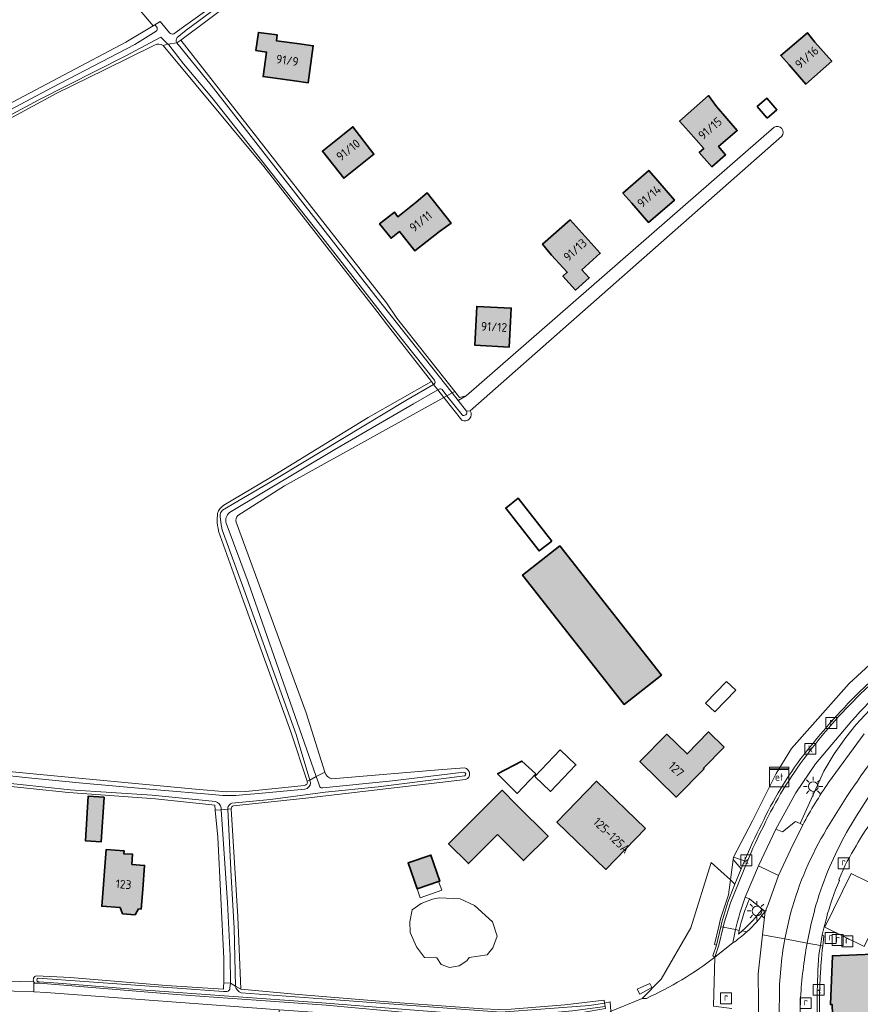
# Model space of a CAD drawing. Header units: metres. Extents: x 200031 to 204075, y 460125 to 464703.
# Tile 72 of 178: x 200578 to 200751, y 464193 to 464396. Entities that reach past the tile are written whole.
import ezdxf
from ezdxf.enums import TextEntityAlignment as Align

# ---------------------------------------------------------------- set-up
doc = ezdxf.new("R2010")
doc.units = ezdxf.units.M
doc.header["$LTSCALE"] = 2
doc.layers.get('0').update_dxf_attribs({"color": 253, "lineweight": 25})
for name, color, linetype, lineweight in [('B-WE-GR-GRAS-GV', 253, 'Continuous', 13), ('B-WE-GR-HAAG-G', 253, 'GR-HAAG1', 13), ('B-WE-KL-ET_KAST-S', 253, 'Continuous', 25), ('B-WE-KL-ET_LS_OV_LICHTMAST-S', 253, 'Continuous', 25), ('B-WE-OG-BEBOUWING-GV', 253, 'Continuous', 35), ('B-WE-OG-BEBOUWING-T18', 253, 'Continuous', 18), ('B-WE-OG-BEBOUWING_LUIFEL-GV', 253, 'Continuous', 18), ('B-WE-OG-BEBOUWING_SCHUUR-GV', 253, 'Continuous', 35), ('B-WE-OG-TERREIN_CULTUURSCHEIDING-GV', 253, 'Continuous', 18), ('B-WE-OG-TERREIN_ERF-GV', 253, 'Continuous', 18), ('B-WE-OG-WATER-GV', 253, 'Continuous', 18), ('B-WE-OG-WATER_GREPPEL-GV', 253, 'Continuous', 18), ('B-WE-OG-WATER_MEER-GV', 253, 'Continuous', 18), ('B-WE-OG-WATER_SLOOT-GV', 253, 'Continuous', 18), ('B-WE-OG-WEG-GV', 253, 'Continuous', 18), ('B-WE-RI-GWA_KOLK-S', 253, 'Continuous', 25), ('B-WE-RI-GWA_RIOOLPUT-S', 253, 'Continuous', 25), ('B-WE-VH-VERHARDING_ASFALT-GV', 253, 'Continuous', 18), ('B-WE-VH-VERHARDING_BETON-A', 254, 'Continuous', 25), ('B-WE-VH-VERHARDING_BETONSTRAATSTEEN-GV', 253, 'Continuous', 18), ('B-WE-VH-VERHARDING_GRASBETONSTEEN-GV', 253, 'Continuous', 18), ('B-WE-VH-VERHARDING_HALFVERHARDING-GV', 253, 'Continuous', 18)]:
    doc.layers.add(name, color=color, linetype=linetype, lineweight=lineweight)
doc.styles.add('NLCS-ISO', font='NLCS-ISO.ttf')
doc.styles.add('NLCS-ISO-M1000-T18', font='NLCS-ISO.ttf', dxfattribs={"height": 1.8})
doc.linetypes.add('GR-HAAG1', pattern='A,6,[176,NLCS.SHX,S=0.125,R=0,X=0,Y=0],-2', length=8)

# ---------------------------------------------------------------- blocks, each defined once
blk = doc.blocks.new('SKL-ET_KAST_ELEKTRA-SO')
at = {"color": 0, "linetype": 'ByBlock', "lineweight": 18}
for points in [[(-2, 2), (2, 2), (2, 1.68), (-2, 1.68)], [(-2, 1.52), (2, 1.52), (2, -2), (-2, -2)]]:
    blk.add_lwpolyline(points, close=True, dxfattribs=at)
at = {"color": 0, "linetype": 'ByBlock', "lineweight": 18, "style": 'NLCS-ISO'}
blk.add_text('et', height=1.5, dxfattribs=at).set_placement((0, 0), align=Align.MIDDLE_CENTER)
blk = doc.blocks.new('SKL-ET_OV_LICHTMAST-SO')
at = {"color": 0, "linetype": 'ByBlock', "lineweight": 18}
for points in [[(-1.25, 0), (-2, 0)], [(-1.41, 1.41), (-0.88, 0.88)], [(0, 2), (0, 1.25)], [(0.88, 0.88), (1.41, 1.41)], [(2, 0), (1.25, 0)], [(-1.41, -1.41), (-0.88, -0.88)], [(0, -1.25), (0, -2)], [(0.88, -0.88), (1.41, -1.41)]]:
    blk.add_lwpolyline(points, dxfattribs=at)
blk.add_circle((0, 0), 1, dxfattribs=at)
blk = doc.blocks.new('SRI-KOLK-SO')
at = {"color": 0, "linetype": 'ByBlock', "lineweight": 18}
blk.add_lwpolyline([(-1.125, -1.125), (1.125, -1.125), (1.125, 1.125), (-1.125, 1.125)], close=True, dxfattribs=at)
at = {"color": 0, "linetype": 'ByBlock', "lineweight": 18, "style": 'NLCS-ISO'}
blk.add_text('k', height=1.5, dxfattribs=at).set_placement((0, 0), align=Align.MIDDLE_CENTER)
blk = doc.blocks.new('SRI-PUT_INSPECTIEPUT_RIOOLPUT-SO')
at = {"color": 0, "linetype": 'ByBlock', "lineweight": 18}
blk.add_lwpolyline([(-1.12, -1.12), (1.12, -1.12), (1.12, 1.12), (-1.12, 1.12)], close=True, dxfattribs=at)
at = {"color": 0, "linetype": 'ByBlock', "lineweight": 18, "style": 'NLCS-ISO'}
blk.add_text('r', height=1.5, dxfattribs=at).set_placement((0, 0.28), align=Align.MIDDLE_CENTER)

msp = doc.modelspace()

# ---------------------------------------------------------------- hatches: boundary and pattern name
at = {"layer": 'B-WE-VH-VERHARDING_BETON-A'}
h = msp.add_hatch(color=256, dxfattribs=at)
h.dxf.hatch_style = 1
h.paths.add_polyline_path([(200634.138, 464382.982), (200637.013, 464382.591), (200638.016, 464390.216), (200635.183, 464390.606), (200630.428, 464391.258), (200630.591, 464392.447), (200626.737, 464392.976), (200626.222, 464389.221), (200628.402, 464388.922), (200627.709, 464383.871)])
h = msp.add_hatch(color=256, dxfattribs=at)
h.dxf.hatch_style = 1
h.paths.add_polyline_path([(200736.004, 464386.316), (200739.459, 464382.347), (200744.789, 464387.036), (200741.316, 464390.986), (200739.763, 464392.919), (200734.296, 464388.218)])
h = msp.add_hatch(color=256, dxfattribs=at)
h.dxf.hatch_style = 1
h.paths.add_polyline_path([(200721.067, 464377.704), (200719.379, 464379.953), (200713.465, 464374.703), (200715.254, 464372.65), (200718.41, 464369.039), (200717.511, 464368.259), (200720.064, 464365.312), (200722.921, 464367.787), (200721.481, 464369.45), (200725.313, 464372.77)])
h = msp.add_hatch(color=256, dxfattribs=at)
h.dxf.hatch_style = 1
h.paths.add_polyline_path([(200648.444, 464366.222), (200650.519, 464367.877), (200646.177, 464373.539), (200644.068, 464371.791), (200639.924, 464368.534), (200644.31, 464362.953)])
h = msp.add_hatch(color=256, dxfattribs=at)
h.dxf.hatch_style = 1
h.paths.add_polyline_path([(200703.596, 464357.816), (200707.04, 464353.827), (200712.392, 464358.447), (200708.949, 464362.436), (200707.099, 464364.541), (200701.769, 464359.84)])
h = msp.add_hatch(color=256, dxfattribs=at)
h.dxf.hatch_style = 1
h.paths.add_polyline_path([(200659.214, 464358.012), (200655.471, 464355.022), (200654.722, 464355.96), (200651.683, 464353.532), (200654.048, 464350.571), (200655.767, 464351.944), (200658.95, 464347.959), (200664.013, 464352.003), (200666.402, 464353.711), (200661.464, 464359.902)])
h = msp.add_hatch(color=256, dxfattribs=at)
h.dxf.hatch_style = 1
h.paths.add_polyline_path([(200687.089, 464347.131), (200690.321, 464343.582), (200689.433, 464342.774), (200692.046, 464339.905), (200694.841, 464342.451), (200693.359, 464344.077), (200697.123, 464347.505), (200692.759, 464352.295), (200690.921, 464354.358), (200685.227, 464349.387)])
h = msp.add_hatch(color=256, dxfattribs=at)
h.dxf.hatch_style = 1
h.paths.add_polyline_path([(200678.663, 464333.413), (200678.803, 464336.2), (200671.705, 464336.542), (200671.594, 464333.792), (200671.311, 464328.53), (200678.381, 464328.151)])
h = msp.add_hatch(color=256, dxfattribs=at)
h.dxf.hatch_style = 1
h.paths.add_polyline_path([(200688.812, 464287.251), (200681.116, 464281.219), (200702.01, 464254.561), (200709.706, 464260.593)])
h = msp.add_hatch(color=256, dxfattribs=at)
h.dxf.hatch_style = 1
h.paths.add_polyline_path([(200722.618, 464245.795), (200719.416, 464248.921), (200714.981, 464244.378), (200710.812, 464248.447), (200705.284, 464242.784), (200712.769, 464235.477), (200718.482, 464241.329), (200718.367, 464241.441)])
h = msp.add_hatch(color=256, dxfattribs=at)
h.dxf.hatch_style = 1
h.paths.add_polyline_path([(200706.403, 464229.037), (200696.323, 464238.752), (200688.198, 464230.321), (200698.278, 464220.606)])
h = msp.add_hatch(color=256, dxfattribs=at)
h.dxf.hatch_style = 1
h.paths.add_polyline_path([(200675.988, 464227.761), (200681.324, 464222.419), (200686.365, 464227.455), (200679.974, 464233.853), (200676.927, 464236.903), (200665.896, 464225.883), (200669.998, 464221.777)])
h = msp.add_hatch(color=256, dxfattribs=at)
h.dxf.hatch_style = 1
h.paths.add_polyline_path([(200594.958, 464235.486), (200591.696, 464235.696), (200591.104, 464226.501), (200594.366, 464226.291)])
h = msp.add_hatch(color=256, dxfattribs=at)
h.dxf.hatch_style = 1
h.paths.add_polyline_path([(200602.906, 464216.46), (200603.296, 464221.403), (200600.682, 464221.61), (200600.806, 464223.753), (200599.022, 464223.834), (200599.069, 464224.435), (200595.4, 464224.725), (200594.475, 464213.021), (200598.256, 464212.722), (200598.77, 464211.477), (200601.349, 464211.273), (200602.047, 464212.455), (200602.586, 464212.412)])
h = msp.add_hatch(color=256, dxfattribs=at)
h.dxf.hatch_style = 1
h.paths.add_polyline_path([(200659.394, 464216.587), (200663.844, 464218.114), (200664.093, 464218.199), (200662.264, 464223.53), (200657.566, 464221.918)])
h = msp.add_hatch(color=256, dxfattribs=at)
h.dxf.hatch_style = 1
h.paths.add_polyline_path([(200759.165, 464187.652), (200761.627, 464187.763), (200762.7, 464188.857), (200762.44, 464194.716), (200759.279, 464194.594), (200758.918, 464203.371), (200758.323, 464203.346), (200744.93, 464202.795), (200744.519, 464192.76), (200744.836, 464192.774), (200745.157, 464184.995), (200759.25, 464185.575)])

# ---------------------------------------------------------------- linework, layer by layer
at = {"layer": 'B-WE-GR-GRAS-GV', "flags": 128}
for points in [[(200491.159, 464349.786), (200495.084, 464345.054), (200499.928, 464338.735), (200525.931, 464352.455), (200566.734, 464373.65), (200599.408, 464390.967), (200605.077, 464394.323), (200596.649, 464404.351), (200549.985, 464463.599), (200548.458, 464465.508), (200434.772, 464407.041), (200417.248, 464397.599), (200393.74, 464385.514)], [(200605.337, 464390.374), (200595.047, 464385.268), (200585.221, 464380.451), (200548.94, 464360.844), (200499.063, 464334.865), (200490.262, 464347.723), (200484.277, 464344.557), (200460.69, 464331.568), (200427.829, 464313.95), (200406.486, 464302.453), (200386.505, 464292.165)], [(200651.14, 464335.547), (200627.834, 464365.374), (200607.158, 464390.273)], [(200619.639, 464295.605), (200629.207, 464301.328), (200649.33, 464313.679), (200662.343, 464321.091), (200653.301, 464332.65), (200651.14, 464335.547)], [(200618.216, 464292.593), (200618.32, 464293.907)], [(200636.793, 464238.738), (200633.43, 464248.916), (200623.697, 464275.855), (200618.547, 464290.278)], [(200573.125, 464240.974), (200583.927, 464239.952), (200613.774, 464237.089), (200620.194, 464236.568), (200624.165, 464236.607), (200636.196, 464237.906)]]:
    msp.add_lwpolyline(points, dxfattribs=at)
at = {"layer": 'B-WE-GR-GRAS-GV'}
for points in [[(200607.158, 464390.273, 0.2554524), (200605.337, 464390.374)], [(200618.32, 464293.907, -0.1819702), (200619.639, 464295.605)], [(200618.547, 464290.278, -0.0497098), (200618.216, 464292.593)], [(200636.196, 464237.906, 0.4762235), (200636.793, 464238.738)]]:
    msp.add_lwpolyline(points, format="xyb", dxfattribs=at)
at = {"layer": 'B-WE-GR-HAAG-G', "flags": 128}
msp.add_lwpolyline([(200724.566, 464223.147), (200728.451, 464230.573), (200733.351, 464240.353), (200736.462, 464245.494), (200748.369, 464258.875), (200755.95, 464265.804)], dxfattribs=at)
at = {"layer": 'B-WE-OG-BEBOUWING-GV', "flags": 128}
for points in [[(200634.138, 464382.982), (200637.013, 464382.591), (200638.016, 464390.216), (200635.183, 464390.606), (200630.428, 464391.258), (200630.591, 464392.447), (200626.737, 464392.976), (200626.222, 464389.221), (200628.402, 464388.922), (200627.709, 464383.871)], [(200736.004, 464386.316), (200739.459, 464382.347), (200744.789, 464387.036), (200741.316, 464390.986), (200739.763, 464392.919), (200734.296, 464388.218)], [(200721.067, 464377.704), (200719.379, 464379.953), (200713.465, 464374.703), (200715.254, 464372.65), (200718.41, 464369.039), (200717.511, 464368.259), (200720.064, 464365.312), (200722.921, 464367.787), (200721.481, 464369.45), (200725.313, 464372.77)], [(200648.444, 464366.222), (200650.519, 464367.877), (200646.177, 464373.539), (200644.068, 464371.791), (200639.924, 464368.534), (200644.31, 464362.953)], [(200703.596, 464357.816), (200707.04, 464353.827), (200712.392, 464358.447), (200708.949, 464362.436), (200707.099, 464364.541), (200701.769, 464359.84)], [(200659.214, 464358.012), (200655.471, 464355.022), (200654.722, 464355.96), (200651.683, 464353.532), (200654.048, 464350.571), (200655.767, 464351.944), (200658.95, 464347.959), (200664.013, 464352.003), (200666.402, 464353.711), (200661.464, 464359.902)], [(200687.089, 464347.131), (200690.321, 464343.582), (200689.433, 464342.774), (200692.046, 464339.905), (200694.841, 464342.451), (200693.359, 464344.077), (200697.123, 464347.505), (200692.759, 464352.295), (200690.921, 464354.358), (200685.227, 464349.387)], [(200678.663, 464333.413), (200678.803, 464336.2), (200671.705, 464336.542), (200671.594, 464333.792), (200671.311, 464328.53), (200678.381, 464328.151)], [(200688.812, 464287.251), (200681.116, 464281.219), (200702.01, 464254.561), (200709.706, 464260.593)], [(200722.618, 464245.795), (200719.416, 464248.921), (200714.981, 464244.378), (200710.812, 464248.447), (200705.284, 464242.784), (200712.769, 464235.477), (200718.482, 464241.329), (200718.367, 464241.441)], [(200706.403, 464229.037), (200696.323, 464238.752), (200688.198, 464230.321), (200698.278, 464220.606)], [(200675.988, 464227.761), (200681.324, 464222.419), (200686.365, 464227.455), (200679.974, 464233.853), (200676.927, 464236.903), (200665.896, 464225.883), (200669.998, 464221.777)], [(200594.958, 464235.486), (200591.696, 464235.696), (200591.104, 464226.501), (200594.366, 464226.291)], [(200602.906, 464216.46), (200603.296, 464221.403), (200600.682, 464221.61), (200600.806, 464223.753), (200599.022, 464223.834), (200599.069, 464224.435), (200595.4, 464224.725), (200594.475, 464213.021), (200598.256, 464212.722), (200598.77, 464211.477), (200601.349, 464211.273), (200602.047, 464212.455), (200602.586, 464212.412)], [(200659.394, 464216.587), (200663.844, 464218.114), (200664.093, 464218.199), (200662.264, 464223.53), (200657.566, 464221.918)], [(200759.165, 464187.652), (200761.627, 464187.763), (200762.7, 464188.857), (200762.44, 464194.716), (200759.279, 464194.594), (200758.918, 464203.371), (200758.323, 464203.346), (200744.93, 464202.795), (200744.519, 464192.76), (200744.836, 464192.774), (200745.157, 464184.995), (200759.25, 464185.575)]]:
    msp.add_lwpolyline(points, close=True, dxfattribs=at)
at = {"layer": 'B-WE-OG-BEBOUWING_LUIFEL-GV', "flags": 128}
for points in [[(200718.809, 464254.84), (200720.711, 464253.015), (200725.012, 464257.498), (200723.11, 464259.323)], [(200664.471, 464216.31), (200663.844, 464218.114), (200659.394, 464216.587), (200660.013, 464214.724)], [(200743.518, 464208.62), (200751.421, 464204.726), (200753.984, 464209.926), (200756.77, 464208.553), (200759.66, 464214.418), (200748.81, 464219.765), (200743.357, 464208.699)]]:
    msp.add_lwpolyline(points, close=True, dxfattribs=at)
at = {"layer": 'B-WE-OG-BEBOUWING_SCHUUR-GV', "flags": 128}
for points in [[(200731.502, 464375.329), (200733.485, 464377.057), (200731.416, 464379.432), (200729.429, 464377.709)], [(200687.138, 464288.218), (200680.245, 464297.046), (200677.645, 464295.016), (200684.538, 464286.188)], [(200683.646, 464239.75), (200686.86, 464236.667), (200692.101, 464242.13), (200688.887, 464245.213)], [(200683.882, 464240.305), (200680.986, 464242.916), (200675.986, 464240.288), (200679.981, 464236.248)]]:
    msp.add_lwpolyline(points, close=True, dxfattribs=at)
at = {"layer": 'B-WE-OG-TERREIN_CULTUURSCHEIDING-GV', "flags": 128}
for points in [[(200720.729, 464202.506), (200720.289, 464202.793), (200721.063, 464205.02), (200720.615, 464205.139), (200721.517, 464208.841), (200721.905, 464210.431), (200723.503, 464215.36), (200723.92, 464218.419), (200719.951, 464222.004), (200715.784, 464208.584), (200709.69, 464197.992), (200705.761, 464194.032), (200706.631, 464194.016)], [(200580.488, 464197.451), (200580.474, 464197.451), (200580.474, 464195.366), (200583.07, 464195.268), (200631.037, 464191.705), (200641.814, 464190.904), (200674.165, 464188.663), (200677.504, 464188.432), (200684.857, 464188.43), (200693.79, 464189.472), (200698.334, 464190.763), (200699.276, 464191.336), (200699.183, 464193.334), (200698.011, 464193.073)], [(200698.011, 464193.073), (200698.142, 464192.353), (200698.21, 464191.981), (200693.466, 464191.114), (200693.139, 464191.114), (200688.212, 464190.461), (200677.517, 464189.703), (200664.59, 464190.428), (200640.657, 464192.607), (200609.893, 464194.81), (200581.682, 464197.14), (200580.719, 464197.19)]]:
    msp.add_lwpolyline(points, dxfattribs=at)
at = {"layer": 'B-WE-OG-TERREIN_CULTUURSCHEIDING-GV'}
for points in [[(200706.631, 464194.016, 0.0543146), (200720.729, 464202.506)], [(200580.719, 464197.19, -0.1088791), (200580.488, 464197.451)]]:
    msp.add_lwpolyline(points, format="xyb", dxfattribs=at)
at = {"layer": 'B-WE-OG-TERREIN_ERF-GV', "flags": 128}
for points in [[(200841.787, 464430.741), (200835.116, 464435.094), (200818.76, 464446.524), (200795.976, 464461.501), (200776.55, 464474.877), (200762.175, 464484.634), (200748.18, 464493.983), (200714.55, 464468.982), (200610.763, 464391.382), (200653.088, 464337.307), (200655.237, 464334.137), (200667.175, 464319.034), (200668.157, 464317.792), (200669.507, 464318.12), (200732.929, 464373.446)], [(200734.499, 464371.591), (200670.345, 464315.049)], [(200668.592, 464313.102), (200664.927, 464317.787), (200632.1, 464299.579), (200622.532, 464293.495)], [(200622.126, 464292.106), (200636.597, 464252.813), (200640.394, 464240.634)], [(200698.011, 464193.073), (200699.183, 464193.334), (200699.276, 464191.336), (200699.357, 464191.385), (200705.761, 464194.032), (200709.69, 464197.992), (200715.784, 464208.584), (200719.951, 464222.004), (200723.92, 464218.419), (200724.498, 464222.653), (200724.566, 464223.147), (200728.451, 464230.573), (200733.351, 464240.353), (200736.462, 464245.494), (200748.369, 464258.875), (200755.95, 464265.804)], [(200641.843, 464239.228), (200649.13, 464239.84), (200663.79, 464241.122), (200669.162, 464241.503)], [(200669.403, 464239.083), (200654.692, 464237.394), (200636.471, 464235.287), (200621.617, 464233.684)], [(200581.057, 464198.677), (200587.97, 464198.334), (200607.742, 464196.717), (200619.537, 464195.907), (200619.558, 464196.5), (200619.633, 464197.222), (200619.648, 464202.239), (200618.349, 464227.218), (200617.845, 464232.78), (200617.752, 464233.808), (200605.568, 464235.107), (200587.603, 464236.404), (200571.793, 464238.06)], [(200621.132, 464233.074), (200622.468, 464210.839), (200623.096, 464195.943), (200635.019, 464194.814), (200655.869, 464193.121), (200672.974, 464191.868), (200676.161, 464191.745), (200678.806, 464191.784), (200689.844, 464192.68), (200697.904, 464193.66), (200698.011, 464193.073)], [(200747.532, 464221.479), (200746.231, 464218.429), (200746.373, 464218.295)], [(200743.671, 464210.489), (200743.24, 464208.799), (200742.809, 464207.094), (200742.867, 464207.07), (200743.016, 464207.009), (200743.161, 464206.946), (200742.918, 464204.803), (200742.828, 464204.013), (200742.655, 464202.136), (200742.551, 464200.79), (200742.514, 464200.257), (200742.405, 464198.376), (200742.326, 464196.493), (200742.28, 464194.609)], [(200518.384, 464199.218), (200530.383, 464198.718), (200572.321, 464197.657), (200580.474, 464197.451), (200580.488, 464197.451)]]:
    msp.add_lwpolyline(points, dxfattribs=at)
for points in [[(200635.183, 464390.606), (200638.016, 464390.216), (200637.013, 464382.591), (200634.138, 464382.982), (200627.709, 464383.871), (200628.402, 464388.922), (200626.222, 464389.221), (200626.737, 464392.976), (200630.591, 464392.447), (200630.428, 464391.258)], [(200741.316, 464390.986), (200744.789, 464387.036), (200739.459, 464382.347), (200736.004, 464386.316), (200734.296, 464388.218), (200739.763, 464392.919)], [(200715.254, 464372.65), (200713.465, 464374.703), (200719.379, 464379.953), (200721.067, 464377.704), (200725.313, 464372.77), (200721.481, 464369.45), (200722.921, 464367.787), (200720.064, 464365.312), (200717.511, 464368.259), (200718.41, 464369.039)], [(200644.068, 464371.791), (200646.177, 464373.539), (200650.519, 464367.877), (200648.444, 464366.222), (200644.31, 464362.953), (200639.924, 464368.534)], [(200708.949, 464362.436), (200712.392, 464358.447), (200707.04, 464353.827), (200703.596, 464357.816), (200701.769, 464359.84), (200707.099, 464364.541)], [(200664.013, 464352.003), (200658.95, 464347.959), (200655.767, 464351.944), (200654.048, 464350.571), (200651.683, 464353.532), (200654.722, 464355.96), (200655.471, 464355.022), (200659.214, 464358.012), (200661.464, 464359.902), (200666.402, 464353.711)], [(200692.759, 464352.295), (200697.123, 464347.505), (200693.359, 464344.077), (200694.841, 464342.451), (200692.046, 464339.905), (200689.433, 464342.774), (200690.321, 464343.582), (200687.089, 464347.131), (200685.227, 464349.387), (200690.921, 464354.358)], [(200671.594, 464333.792), (200671.705, 464336.542), (200678.803, 464336.2), (200678.663, 464333.413), (200678.381, 464328.151), (200671.311, 464328.53)], [(200709.706, 464260.593), (200702.01, 464254.561), (200681.116, 464281.219), (200688.812, 464287.251)], [(200722.618, 464245.795), (200718.367, 464241.441), (200718.482, 464241.329), (200712.769, 464235.477), (200705.284, 464242.784), (200710.812, 464248.447), (200714.981, 464244.378), (200719.416, 464248.921)], [(200706.403, 464229.037), (200698.278, 464220.606), (200688.198, 464230.321), (200696.323, 464238.752)], [(200679.974, 464233.853), (200686.365, 464227.455), (200681.324, 464222.419), (200675.988, 464227.761), (200669.998, 464221.777), (200665.896, 464225.883), (200676.927, 464236.903)], [(200594.958, 464235.486), (200594.366, 464226.291), (200591.104, 464226.501), (200591.696, 464235.696)], [(200602.586, 464212.412), (200602.047, 464212.455), (200601.349, 464211.273), (200598.77, 464211.477), (200598.256, 464212.722), (200594.475, 464213.021), (200595.4, 464224.725), (200599.069, 464224.435), (200599.022, 464223.834), (200600.806, 464223.753), (200600.682, 464221.61), (200603.296, 464221.403), (200602.906, 464216.46)], [(200663.844, 464218.114), (200659.394, 464216.587), (200657.566, 464221.918), (200662.264, 464223.53), (200664.093, 464218.199)], [(200657.882, 464209.831), (200658.372, 464212.28), (200660.233, 464213.554), (200662.583, 464214.436), (200663.955, 464214.73), (200668.262, 464214.534), (200671.2, 464213.162), (200674.921, 464209.831), (200675.875, 464206.87), (200675.019, 464204.442), (200673.844, 464202.972), (200670.123, 464202.483), (200669.634, 464201.796), (200668.067, 464200.718), (200666.108, 464200.424), (200664.346, 464201.012), (200663.464, 464202.384), (200660.918, 464202.483), (200659.254, 464204.638), (200657.981, 464207.577)], [(200758.918, 464203.371), (200759.279, 464194.594), (200762.44, 464194.716), (200762.7, 464188.857), (200761.627, 464187.763), (200759.165, 464187.652), (200759.25, 464185.575), (200745.157, 464184.995), (200744.836, 464192.774), (200744.519, 464192.76), (200744.93, 464202.795), (200758.323, 464203.346), (200756.304, 464204.394), (200758.273, 464208.19), (200757.6, 464208.539), (200761.196, 464215.471), (200767.701, 464212.097), (200777.665, 464206.943), (200776.69, 464205.075), (200774.92, 464201.685), (200772.29, 464196.647)], [(200704.713, 464195.911), (200707.298, 464197.102), (200707.712, 464196.281), (200705.244, 464194.883)]]:
    msp.add_lwpolyline(points, close=True, dxfattribs=at)
at = {"layer": 'B-WE-OG-TERREIN_ERF-GV'}
for points in [[(200732.929, 464373.446, -0.8393624), (200734.499, 464371.591)], [(200670.345, 464315.049, -0.7589016), (200668.592, 464313.102)], [(200622.532, 464293.495, 0.2386253), (200622.126, 464292.106)], [(200640.394, 464240.634, 0.2364008), (200641.843, 464239.228)], [(200669.162, 464241.503, -0.7679748), (200669.403, 464239.083)], [(200621.617, 464233.684, 0.3328584), (200621.132, 464233.074)], [(200755.25, 464233.823, 0.0307496), (200747.532, 464221.479)], [(200746.373, 464218.295, 0.0402735), (200743.671, 464210.489)], [(200580.488, 464197.451, -0.5131743), (200581.057, 464198.677)], [(200742.28, 464194.609, 0.0191132), (200742.473, 464185.97)]]:
    msp.add_lwpolyline(points, format="xyb", dxfattribs=at)
at = {"layer": 'B-WE-OG-WATER-GV', "flags": 128}
for points in [[(200836.229, 464560.866), (200819.831, 464548.854), (200803.733, 464536.902), (200782.89, 464521.68), (200779.004, 464518.844), (200778.002, 464518.32), (200776.852, 464517.472), (200775.623, 464516.427), (200760.76, 464505.282), (200738.85, 464489.278), (200719.168, 464474.655), (200696.908, 464457.796), (200677.659, 464443.237), (200654.726, 464426.188), (200622.612, 464402.3), (200611.331, 464394.107), (200609.334, 464392.684)], [(200609.99, 464391.948), (200611.848, 464393.445), (200650.9, 464422.277), (200674.16, 464439.636), (200699.648, 464458.901), (200724.381, 464477.173), (200744.547, 464492.295), (200759.019, 464502.898), (200777.08, 464516.164), (200796.169, 464529.935), (200816.677, 464545.47), (200821.476, 464548.842), (200836.647, 464560.279)], [(200608.445, 464392.873), (200606.52, 464395.253), (200605.439, 464394.556), (200605.869, 464393.993)], [(200605.652, 464393.239), (200601.277, 464390.51), (200584.253, 464381.598), (200565.729, 464371.779), (200551.408, 464364.261), (200534.94, 464355.456), (200520.419, 464347.837), (200506.918, 464340.757), (200500.805, 464337.439)], [(200500.354, 464336.26), (200508.594, 464340.443), (200529.217, 464351.245), (200555.913, 464365.35), (200581.497, 464379.087), (200599.306, 464388.063), (200606.623, 464392.017), (200608.112, 464390.567), (200609.933, 464390.841)], [(200669.599, 464314.971), (200667.842, 464317.185), (200666.62, 464318.726), (200665.555, 464318.136), (200668.662, 464314.187)]]:
    msp.add_lwpolyline(points, dxfattribs=at)
at = {"layer": 'B-WE-OG-WATER-GV'}
for points in [[(200605.869, 464393.993, -0.2956929), (200605.652, 464393.239)], [(200609.334, 464392.684, -0.2576649), (200608.445, 464392.873)], [(200609.933, 464390.841, -0.2843165), (200609.99, 464391.948)], [(200668.662, 464314.187, 0.758027), (200669.599, 464314.971)]]:
    msp.add_lwpolyline(points, format="xyb", dxfattribs=at)
at = {"layer": 'B-WE-OG-WATER-GV', "flags": 128}
msp.add_lwpolyline([(200620.469, 464233.015), (200619.094, 464232.891), (200620.387, 464213.772), (200620.951, 464202.771), (200620.997, 464197.184), (200622.008, 464196.55), (200621.719, 464208.473), (200621.132, 464219.154)], close=True, dxfattribs=at)
at = {"layer": 'B-WE-OG-WATER_GREPPEL-GV', "flags": 128}
for points in [[(200732.929, 464373.446), (200669.507, 464318.12)], [(200669.507, 464318.12), (200667.842, 464317.185), (200669.599, 464314.971), (200670.345, 464315.049), (200734.499, 464371.591)]]:
    msp.add_lwpolyline(points, dxfattribs=at)
at = {"layer": 'B-WE-OG-WATER_GREPPEL-GV'}
msp.add_lwpolyline([(200734.499, 464371.591, 0.8393624), (200732.929, 464373.446)], format="xyb", dxfattribs=at)
at = {"layer": 'B-WE-OG-WATER_MEER-GV', "flags": 128}
msp.add_lwpolyline([(200657.882, 464209.831), (200657.981, 464207.577), (200659.254, 464204.638), (200660.918, 464202.483), (200663.464, 464202.384), (200664.346, 464201.012), (200666.108, 464200.424), (200668.067, 464200.718), (200669.634, 464201.796), (200670.123, 464202.483), (200673.844, 464202.972), (200675.019, 464204.442), (200675.875, 464206.87), (200674.921, 464209.831), (200671.2, 464213.162), (200668.262, 464214.534), (200663.955, 464214.73), (200662.583, 464214.436), (200660.233, 464213.554), (200658.372, 464212.28)], close=True, dxfattribs=at)
at = {"layer": 'B-WE-OG-WATER_SLOOT-GV', "flags": 128}
for points in [[(200605.869, 464393.993), (200605.439, 464394.556), (200605.077, 464394.323), (200599.408, 464390.967), (200566.734, 464373.65), (200525.931, 464352.455), (200499.928, 464338.735), (200495.084, 464345.054), (200491.159, 464349.786)], [(200500.805, 464337.439), (200506.918, 464340.757), (200520.419, 464347.837), (200534.94, 464355.456), (200551.408, 464364.261), (200565.729, 464371.779), (200584.253, 464381.598), (200601.277, 464390.51), (200605.652, 464393.239)], [(200489.409, 464348.212), (200472.291, 464338.574), (200466.658, 464335.235), (200386.219, 464292.678), (200386.505, 464292.165), (200406.486, 464302.453), (200427.829, 464313.95), (200460.69, 464331.568), (200484.277, 464344.557), (200490.262, 464347.723), (200499.063, 464334.865), (200548.94, 464360.844), (200585.221, 464380.451), (200595.047, 464385.268), (200605.337, 464390.374)], [(200607.158, 464390.273), (200608.112, 464390.567), (200606.623, 464392.017), (200599.306, 464388.063), (200581.497, 464379.087), (200555.913, 464365.35), (200529.217, 464351.245), (200508.594, 464340.443), (200500.354, 464336.26)], [(200611.344, 464386.478), (200608.266, 464390.417), (200608.112, 464390.567), (200607.158, 464390.273), (200627.834, 464365.374), (200651.14, 464335.547), (200653.301, 464332.65), (200662.343, 464321.091), (200662.814, 464320.489), (200662.938, 464320.562)], [(200609.933, 464390.841), (200608.112, 464390.567), (200608.266, 464390.417), (200611.344, 464386.478), (200617.165, 464379.541), (200639.759, 464350.893), (200654.767, 464331.724), (200662.981, 464321.371)], [(200664.544, 464319.422), (200665.555, 464318.136), (200666.62, 464318.726), (200650.892, 464338.551), (200634.908, 464359.081), (200616.983, 464382.091), (200609.933, 464390.841)], [(200662.981, 464321.371), (200654.767, 464331.724), (200639.759, 464350.893), (200617.165, 464379.541), (200611.344, 464386.478)], [(200619.349, 464294.603), (200630.827, 464301.338), (200657.121, 464317.137), (200662.814, 464320.489), (200662.343, 464321.091), (200649.33, 464313.679), (200629.207, 464301.328), (200619.639, 464295.605)], [(200620.795, 464294.075), (200642.459, 464307.082), (200658.637, 464316.473), (200663.691, 464319.367), (200662.814, 464320.489), (200657.121, 464317.137), (200630.827, 464301.338), (200619.349, 464294.603)], [(200663.691, 464319.367), (200658.637, 464316.473), (200642.459, 464307.082), (200620.795, 464294.075)], [(200622.532, 464293.495), (200632.1, 464299.579), (200664.927, 464317.787), (200663.691, 464319.367)], [(200662.938, 464320.562), (200662.814, 464320.489), (200663.691, 464319.367), (200663.936, 464319.507)], [(200663.936, 464319.507), (200663.691, 464319.367)], [(200663.691, 464319.367), (200664.927, 464317.787), (200665.555, 464318.136), (200664.544, 464319.422)], [(200668.662, 464314.187), (200665.555, 464318.136), (200664.927, 464317.787), (200668.592, 464313.102)], [(200670.345, 464315.049), (200669.599, 464314.971)], [(200618.32, 464293.907), (200618.216, 464292.593)], [(200618.547, 464290.278), (200623.697, 464275.855), (200633.43, 464248.916), (200636.793, 464238.738), (200637.304, 464239.007), (200634.493, 464248.37), (200624.003, 464277.523), (200619.283, 464290.55), (200619.035, 464291.593), (200618.865, 464293.278)], [(200618.865, 464293.278), (200619.035, 464291.593), (200619.283, 464290.55), (200624.003, 464277.523), (200634.493, 464248.37), (200637.304, 464239.007), (200638.652, 464239.717), (200624.634, 464279.768), (200620.074, 464291.88)], [(200620.074, 464291.88), (200624.634, 464279.768), (200638.652, 464239.717), (200640.394, 464240.634), (200636.597, 464252.813), (200622.126, 464292.106)], [(200617.886, 464234.559), (200604.858, 464235.887), (200587.982, 464236.981), (200572.488, 464238.632), (200570.308, 464239.17), (200568.638, 464241.25), (200560.762, 464252.037), (200538.352, 464281.467)], [(200538.352, 464281.467), (200560.762, 464252.037), (200568.638, 464241.25), (200570.308, 464239.17), (200572.488, 464238.632), (200587.982, 464236.981), (200604.858, 464235.887), (200617.886, 464234.559)], [(200572.934, 464240.122), (200579.38, 464239.425), (200589.811, 464238.451), (200605.839, 464237.004), (200617.254, 464236.009)], [(200617.254, 464236.009), (200605.839, 464237.004), (200589.811, 464238.451), (200579.38, 464239.425), (200572.934, 464240.122)], [(200636.196, 464237.906), (200624.165, 464236.607), (200620.194, 464236.568), (200613.774, 464237.089), (200583.927, 464239.952), (200573.125, 464240.974)], [(200640.394, 464240.634), (200638.652, 464239.717), (200639.111, 464238.404)], [(200640.019, 464237.37), (200654.366, 464238.813), (200669.064, 464240.603)], [(200669.064, 464240.603), (200654.366, 464238.813), (200640.019, 464237.37)], [(200669.162, 464241.503), (200663.79, 464241.122), (200649.13, 464239.84), (200641.843, 464239.228)], [(200669.238, 464239.89), (200651.397, 464237.633), (200640.513, 464236.493), (200629.222, 464234.979), (200621.276, 464234.226)], [(200621.276, 464234.226), (200629.222, 464234.979), (200640.513, 464236.493), (200651.397, 464237.633), (200669.238, 464239.89)], [(200621.617, 464233.684), (200636.471, 464235.287), (200654.692, 464237.394), (200669.403, 464239.083)], [(200637.478, 464238.427), (200637.304, 464239.007), (200636.793, 464238.738)], [(200638.652, 464239.717), (200637.304, 464239.007), (200637.478, 464238.427)], [(200639.357, 464237.589), (200639.111, 464238.404), (200638.652, 464239.717)], [(200639.111, 464238.404), (200639.357, 464237.589)], [(200571.793, 464238.06), (200587.603, 464236.404), (200605.568, 464235.107), (200617.752, 464233.808), (200617.845, 464232.78), (200619.094, 464232.891), (200619.07, 464233.244)], [(200622.782, 464235.869), (200628.233, 464236.397), (200636.3, 464237.147)], [(200636.3, 464237.147), (200628.233, 464236.397), (200622.782, 464235.869)], [(200619.07, 464233.244), (200619.094, 464232.891), (200620.469, 464233.015), (200620.46, 464233.212)], [(200620.46, 464233.212), (200620.469, 464233.015), (200621.132, 464233.074)], [(200620.88, 464196.228), (200620.997, 464197.184), (200619.633, 464197.222), (200619.558, 464196.5), (200619.537, 464195.907), (200607.742, 464196.717), (200587.97, 464198.334), (200581.057, 464198.677)], [(200581.37, 464198.164), (200619.521, 464195.468), (200620.241, 464195.417)], [(200620.241, 464195.417), (200619.521, 464195.468), (200581.37, 464198.164)], [(200580.719, 464197.19), (200581.682, 464197.14), (200609.893, 464194.81), (200640.657, 464192.607), (200664.59, 464190.428), (200677.517, 464189.703), (200688.212, 464190.461), (200693.139, 464191.114), (200693.466, 464191.114), (200698.21, 464191.981), (200698.142, 464192.353), (200691.384, 464191.439), (200687.648, 464191.091), (200681.452, 464190.582), (200676.687, 464190.38), (200671.384, 464190.628), (200657.963, 464191.689), (200639.809, 464193.097), (200620.677, 464194.505), (200602.599, 464195.772), (200585.535, 464197.179), (200581.596, 464197.423), (200581.289, 464197.431)], [(200581.289, 464197.431), (200581.596, 464197.423), (200585.535, 464197.179), (200602.599, 464195.772), (200620.677, 464194.505), (200639.809, 464193.097), (200657.963, 464191.689), (200671.384, 464190.628), (200676.687, 464190.38), (200681.452, 464190.582), (200687.648, 464191.091), (200691.384, 464191.439), (200698.142, 464192.353), (200698.011, 464193.073), (200694.879, 464192.553), (200676.677, 464191.189), (200643.602, 464193.636), (200623.196, 464195.197)], [(200622.008, 464196.55), (200620.997, 464197.184), (200620.88, 464196.228)], [(200698.011, 464193.073), (200697.904, 464193.66), (200689.844, 464192.68), (200678.806, 464191.784), (200676.161, 464191.745), (200672.974, 464191.868), (200655.869, 464193.121), (200635.019, 464194.814), (200623.096, 464195.943), (200622.008, 464196.55)], [(200623.196, 464195.197), (200643.602, 464193.636), (200676.677, 464191.189), (200694.879, 464192.553), (200698.011, 464193.073)]]:
    msp.add_lwpolyline(points, dxfattribs=at)
at = {"layer": 'B-WE-OG-WATER_SLOOT-GV'}
for points in [[(200605.652, 464393.239, 0.2956929), (200605.869, 464393.993)], [(200605.337, 464390.374, -0.2554524), (200607.158, 464390.273)], [(200662.938, 464320.562, 0.3624057), (200662.981, 464321.371)], [(200662.981, 464321.371, -0.3624057), (200662.938, 464320.562)], [(200664.544, 464319.422, 0.2343063), (200663.936, 464319.507)], [(200663.936, 464319.507, -0.2343063), (200664.544, 464319.422)], [(200668.592, 464313.102, 0.7589016), (200670.345, 464315.049)], [(200669.599, 464314.971, -0.758027), (200668.662, 464314.187)], [(200619.639, 464295.605, 0.1819702), (200618.32, 464293.907)], [(200618.865, 464293.278, -0.2441997), (200619.349, 464294.603)], [(200619.349, 464294.603, 0.2441997), (200618.865, 464293.278)], [(200620.795, 464294.075, 0.284698), (200620.074, 464291.88)], [(200620.074, 464291.88, -0.284698), (200620.795, 464294.075)], [(200622.126, 464292.106, -0.2386253), (200622.532, 464293.495)], [(200618.216, 464292.593, 0.0497098), (200618.547, 464290.278)], [(200641.843, 464239.228, -0.2364008), (200640.394, 464240.634)], [(200669.064, 464240.603, -0.7498209), (200669.238, 464239.89)], [(200669.238, 464239.89, 0.7498209), (200669.064, 464240.603)], [(200669.403, 464239.083, 0.7679748), (200669.162, 464241.503)], [(200636.793, 464238.738, -0.4762235), (200636.196, 464237.906)], [(200636.3, 464237.147, 0.3734063), (200637.478, 464238.427)], [(200637.478, 464238.427, -0.3734063), (200636.3, 464237.147)], [(200639.357, 464237.589, 0.2145268), (200640.019, 464237.37)], [(200640.019, 464237.37, -0.2145268), (200639.357, 464237.589)], [(200617.254, 464236.009, 0.0448796), (200622.782, 464235.869)], [(200622.782, 464235.869, -0.0448796), (200617.254, 464236.009)], [(200619.07, 464233.244, 0.303918), (200617.886, 464234.559)], [(200617.886, 464234.559, -0.303918), (200619.07, 464233.244)], [(200621.276, 464234.226, 0.3148524), (200620.46, 464233.212)], [(200620.46, 464233.212, -0.3148524), (200621.276, 464234.226)], [(200621.132, 464233.074, -0.3328584), (200621.617, 464233.684)], [(200581.057, 464198.677, 0.5131743), (200580.488, 464197.451)], [(200581.289, 464197.431, -0.5714309), (200581.37, 464198.164)], [(200581.37, 464198.164, 0.5714309), (200581.289, 464197.431)], [(200580.488, 464197.451, 0.1088791), (200580.719, 464197.19)], [(200620.241, 464195.417, 0.3671313), (200620.88, 464196.228)], [(200620.88, 464196.228, -0.3671313), (200620.241, 464195.417)], [(200622.008, 464196.55, 0.2734099), (200623.196, 464195.197)], [(200623.196, 464195.197, -0.2734099), (200622.008, 464196.55)]]:
    msp.add_lwpolyline(points, format="xyb", dxfattribs=at)
at = {"layer": 'B-WE-OG-WATER_SLOOT-GV', "flags": 128}
for points in [[(200667.175, 464319.034), (200655.237, 464334.137), (200653.088, 464337.307), (200610.763, 464391.382), (200609.933, 464390.841), (200616.983, 464382.091), (200634.908, 464359.081), (200650.892, 464338.551), (200666.62, 464318.726)], [(200666.62, 464318.726), (200667.842, 464317.185), (200669.507, 464318.12), (200668.157, 464317.792), (200667.175, 464319.034)], [(200617.845, 464232.78), (200618.349, 464227.218), (200619.648, 464202.239), (200619.633, 464197.222), (200620.997, 464197.184), (200620.951, 464202.771), (200620.387, 464213.772), (200619.094, 464232.891)], [(200621.132, 464233.074), (200620.469, 464233.015), (200621.132, 464219.154), (200621.719, 464208.473), (200622.008, 464196.55), (200623.096, 464195.943), (200622.468, 464210.839)], [(200704.713, 464195.911), (200705.244, 464194.883), (200707.712, 464196.281), (200707.298, 464197.102)]]:
    msp.add_lwpolyline(points, close=True, dxfattribs=at)
at = {"layer": 'B-WE-OG-WEG-GV', "flags": 128}
for points in [[(200750.36, 464257.037), (200758.651, 464264.862), (200756.999, 464266.763), (200755.95, 464265.804), (200748.369, 464258.875), (200736.462, 464245.494), (200733.351, 464240.353), (200728.451, 464230.573), (200724.566, 464223.147), (200726.818, 464222.341)], [(200748.893, 464251.203), (200741.456, 464242.36), (200737.391, 464236.353), (200733.281, 464228.901), (200734.628, 464228.344), (200737.318, 464230.467), (200738.255, 464230.073), (200743.135, 464240.829), (200745.278, 464244.4), (200747.69, 464247.748), (200749.732, 464250.368), (200763.28, 464264.861)], [(200730.428, 464212.413), (200727.857, 464214.522)], [(200725.733, 464208.045), (200725.57, 464207.266), (200726.344, 464207.93)]]:
    msp.add_lwpolyline(points, dxfattribs=at)
at = {"layer": 'B-WE-OG-WEG-GV'}
for points in [[(200763.28, 464264.861, 0.034734), (200748.893, 464251.203)], [(200739, 464244.181, -0.0305418), (200750.36, 464257.037)], [(200730.313, 464229.839, -0.0543457), (200739, 464244.181)], [(200726.818, 464222.341, -0.025069), (200730.313, 464229.839)], [(200727.857, 464214.522, 0.0496295), (200725.733, 464208.045)], [(200726.344, 464207.93, 0.0523552), (200730.428, 464212.413)]]:
    msp.add_lwpolyline(points, format="xyb", dxfattribs=at)
at = {"layer": 'B-WE-VH-VERHARDING_ASFALT-GV', "flags": 128}
for points in [[(200791.41, 464288.775), (200789.582, 464290.691), (200777.252, 464280.212), (200758.992, 464264.533), (200750.657, 464256.66)], [(200726.971, 464214.869), (200729.729, 464221.339), (200733.281, 464228.901), (200737.391, 464236.353), (200741.456, 464242.36), (200748.893, 464251.203)], [(200751.456, 464248.529), (200744.11, 464238.493)], [(200738.83, 464229.78), (200736.268, 464224.611), (200733.83, 464219.313), (200731.693, 464213.357), (200731.046, 464211.906), (200730.513, 464207.144), (200735.12, 464206.274), (200736.077, 464210.624)], [(200727.377, 464222.181), (200723.911, 464213.686), (200722.625, 464209.604), (200722.401, 464208.674), (200724.979, 464208.188)], [(200746.373, 464218.295), (200746.231, 464218.429), (200747.532, 464221.479)], [(200730.513, 464207.144), (200731.046, 464211.906)], [(200736.077, 464210.624), (200735.12, 464206.274), (200739.715, 464205.408), (200740.569, 464209.48)], [(200740.569, 464209.48), (200739.715, 464205.408), (200742.444, 464204.892), (200742.809, 464207.094), (200743.24, 464208.799), (200743.671, 464210.489)], [(200729.482, 464187.511), (200729.771, 464187.504), (200729.689, 464193.296), (200729.606, 464199.059), (200730.513, 464207.144)], [(200735.12, 464206.274), (200730.513, 464207.144), (200729.606, 464199.059), (200729.689, 464193.296), (200729.771, 464187.504), (200729.482, 464187.511), (200730.042, 464180.501), (200731.224, 464169.752), (200732.208, 464163.128), (200734.705, 464148.58), (200735.8, 464142.74), (200738.393, 464128.193), (200739.945, 464119.209), (200741.996, 464107.047), (200742.099, 464106.497), (200745.963, 464107.158), (200741.486, 464133.052), (200734.977, 464172.434)], [(200739.715, 464205.408), (200735.12, 464206.274)], [(200724.436, 464205.44), (200720.729, 464202.506), (200720.45, 464192.446), (200724.241, 464191.945)], [(200742.127, 464202.977), (200742.444, 464204.892), (200739.715, 464205.408)], [(200720.45, 464192.446), (200720.729, 464202.506)], [(200706.631, 464194.016), (200705.761, 464194.032), (200699.357, 464191.385), (200699.276, 464191.336)]]:
    msp.add_lwpolyline(points, dxfattribs=at)
at = {"layer": 'B-WE-VH-VERHARDING_ASFALT-GV'}
for points in [[(200748.893, 464251.203, -0.034734), (200763.28, 464264.861)], [(200768.345, 464260.509, 0.0672247), (200743.134, 464227.883)], [(200743.134, 464227.883, -0.0672247), (200768.345, 464260.509)], [(200750.657, 464256.66, 0.0379967), (200739.558, 464244.036)], [(200748.833, 464229.91, -0.0562635), (200768.551, 464255.689)], [(200768.551, 464255.689, 0.0562635), (200748.833, 464229.91)], [(200739.558, 464244.036, 0.0521865), (200730.783, 464229.588)], [(200744.11, 464238.493, 0.0270853), (200738.83, 464229.78)], [(200747.532, 464221.479, -0.0307496), (200755.25, 464233.823)], [(200730.783, 464229.588, 0.0263294), (200727.377, 464222.181)], [(200742.19, 464215.437, -0.0553273), (200748.833, 464229.91)], [(200748.833, 464229.91, 0.0553273), (200742.19, 464215.437)], [(200743.134, 464227.883, 0.0694861), (200736.077, 464210.624)], [(200736.077, 464210.624, -0.0694861), (200743.134, 464227.883)], [(200743.671, 464210.489, -0.0402735), (200746.373, 464218.295)], [(200724.979, 464208.188, -0.0338815), (200726.971, 464214.869)], [(200740.569, 464209.48, -0.0176445), (200742.19, 464215.437)], [(200742.19, 464215.437, 0.0176445), (200740.569, 464209.48)], [(200731.046, 464211.906, -0.0479727), (200727.302, 464207.75)], [(200727.302, 464207.75, -0.0317336), (200724.436, 464205.44)], [(200733.989, 464193.787, -0.0466277), (200735.12, 464206.274)], [(200735.12, 464206.274, 0.0466277), (200733.989, 464193.787)], [(200738.376, 464194.222, -0.0320321), (200739.715, 464205.408)], [(200739.715, 464205.408, 0.0320321), (200738.376, 464194.222)], [(200720.729, 464202.506, -0.0543146), (200706.631, 464194.016)], [(200741.79, 464194.56, -0.0153253), (200742.127, 464202.977)], [(200734.977, 464172.434, -0.0364868), (200733.989, 464193.787)], [(200733.989, 464193.787, 0.0364868), (200734.977, 464172.434)], [(200738.319, 464185.736, -0.0241579), (200738.376, 464194.222)], [(200738.376, 464194.222, 0.0241579), (200738.319, 464185.736)], [(200741.981, 464185.944, -0.0157983), (200741.79, 464194.56)]]:
    msp.add_lwpolyline(points, format="xyb", dxfattribs=at)
at = {"layer": 'B-WE-VH-VERHARDING_ASFALT-GV', "flags": 128}
for points in [[(200724.979, 464208.188), (200722.401, 464208.674), (200721.516, 464205), (200720.729, 464202.506), (200724.436, 464205.44)], [(200507.948, 464197.524), (200478.39, 464197.622), (200470.907, 464197.558), (200466.384, 464197.52), (200448.769, 464197.371), (200448.77, 464192.694), (200478.403, 464192.702), (200478.68, 464192.702), (200486.316, 464192.518), (200487.009, 464192.528), (200493.752, 464192.623), (200524.813, 464192.424), (200582.548, 464190.122), (200630.752, 464186.551), (200631.037, 464191.705), (200583.07, 464195.268), (200580.474, 464195.366), (200572.321, 464195.674), (200524.92, 464197.467), (200518.384, 464197.489)]]:
    msp.add_lwpolyline(points, close=True, dxfattribs=at)
at = {"layer": 'B-WE-VH-VERHARDING_BETONSTRAATSTEEN-GV', "flags": 128}
for points in [[(200781.927, 464279.72), (200791.738, 464288.43), (200795.678, 464291.928), (200795.425, 464292.188), (200791.41, 464288.775), (200763.28, 464264.861), (200749.732, 464250.368), (200747.69, 464247.748), (200745.278, 464244.4), (200743.135, 464240.829), (200738.255, 464230.073), (200738.83, 464229.78)], [(200750.657, 464256.66), (200758.992, 464264.533), (200777.252, 464280.212), (200789.582, 464290.691), (200789.263, 464291.027), (200783.075, 464285.768), (200777.337, 464280.832), (200777.281, 464280.798), (200776.961, 464280.538), (200769.025, 464273.782), (200768.539, 464273.428), (200758.651, 464264.862), (200750.36, 464257.037)], [(200744.11, 464238.493), (200751.456, 464248.529)], [(200726.818, 464222.341), (200726.141, 464220.698), (200724.845, 464217.576), (200723.374, 464213.828), (200722.141, 464209.723), (200721.921, 464208.765), (200722.401, 464208.674), (200722.625, 464209.604), (200723.911, 464213.686), (200727.377, 464222.181)], [(200742.28, 464194.609), (200742.326, 464196.493), (200742.405, 464198.376), (200742.514, 464200.257), (200742.551, 464200.79), (200742.655, 464202.136), (200742.828, 464204.013), (200742.918, 464204.803), (200742.444, 464204.892), (200742.127, 464202.977)]]:
    msp.add_lwpolyline(points, dxfattribs=at)
at = {"layer": 'B-WE-VH-VERHARDING_BETONSTRAATSTEEN-GV'}
for points in [[(200750.36, 464257.037, 0.0305418), (200739, 464244.181)], [(200739.558, 464244.036, -0.0379967), (200750.657, 464256.66)], [(200739, 464244.181, 0.0543457), (200730.313, 464229.839)], [(200730.783, 464229.588, -0.0521865), (200739.558, 464244.036)], [(200738.83, 464229.78, -0.0270853), (200744.11, 464238.493)], [(200730.313, 464229.839, 0.025069), (200726.818, 464222.341)], [(200727.377, 464222.181, -0.0263294), (200730.783, 464229.588)], [(200742.127, 464202.977, 0.0153253), (200741.79, 464194.56)], [(200741.79, 464194.56, 0.0157983), (200741.981, 464185.944)], [(200742.473, 464185.97, -0.0191132), (200742.28, 464194.609)]]:
    msp.add_lwpolyline(points, format="xyb", dxfattribs=at)
at = {"layer": 'B-WE-VH-VERHARDING_BETONSTRAATSTEEN-GV', "flags": 128}
for points in [[(200726.141, 464220.698), (200724.498, 464222.653), (200723.92, 464218.419), (200724.845, 464217.576)], [(200733.83, 464219.313), (200729.729, 464221.339), (200726.971, 464214.869), (200727.857, 464214.522), (200730.428, 464212.413), (200731.046, 464211.906), (200731.693, 464213.357)], [(200721.516, 464205), (200722.401, 464208.674), (200721.921, 464208.765), (200721.063, 464205.02), (200720.289, 464202.793), (200720.729, 464202.506)], [(200743.161, 464206.946), (200743.016, 464207.009), (200742.867, 464207.07), (200742.809, 464207.094), (200742.444, 464204.892), (200742.918, 464204.803)]]:
    msp.add_lwpolyline(points, close=True, dxfattribs=at)
at = {"layer": 'B-WE-VH-VERHARDING_GRASBETONSTEEN-GV', "flags": 128}
for points in [[(200736.268, 464224.611), (200738.83, 464229.78), (200738.255, 464230.073), (200737.318, 464230.467), (200734.628, 464228.344), (200733.281, 464228.901), (200729.729, 464221.339), (200733.83, 464219.313)], [(200726.818, 464222.341), (200724.566, 464223.147), (200724.498, 464222.653), (200726.141, 464220.698)], [(200721.921, 464208.765), (200722.141, 464209.723), (200723.374, 464213.828), (200724.845, 464217.576), (200723.92, 464218.419), (200723.503, 464215.36), (200721.905, 464210.431), (200721.517, 464208.841), (200720.615, 464205.139), (200721.063, 464205.02)]]:
    msp.add_lwpolyline(points, close=True, dxfattribs=at)
at = {"layer": 'B-WE-VH-VERHARDING_GRASBETONSTEEN-GV'}
for points in [[(200726.971, 464214.869, 0.0338815), (200724.979, 464208.188)], [(200725.733, 464208.045, -0.0496295), (200727.857, 464214.522)], [(200730.428, 464212.413, -0.0523552), (200726.344, 464207.93)], [(200727.302, 464207.75, 0.0479727), (200731.046, 464211.906)], [(200724.436, 464205.44, 0.0317336), (200727.302, 464207.75)]]:
    msp.add_lwpolyline(points, format="xyb", dxfattribs=at)
at = {"layer": 'B-WE-VH-VERHARDING_GRASBETONSTEEN-GV', "flags": 128}
for points in [[(200727.857, 464214.522), (200726.971, 464214.869)], [(200731.046, 464211.906), (200730.428, 464212.413)], [(200727.302, 464207.75), (200726.344, 464207.93), (200725.57, 464207.266), (200725.733, 464208.045), (200724.979, 464208.188), (200724.436, 464205.44)], [(200724.979, 464208.188), (200725.733, 464208.045)], [(200726.344, 464207.93), (200727.302, 464207.75)]]:
    msp.add_lwpolyline(points, dxfattribs=at)
at = {"layer": 'B-WE-VH-VERHARDING_HALFVERHARDING-GV', "flags": 128}
msp.add_lwpolyline([(200572.321, 464197.657), (200572.321, 464195.674), (200580.474, 464195.366), (200580.474, 464197.451)], close=True, dxfattribs=at)

# ---------------------------------------------------------------- block references
at = {"layer": 'B-WE-KL-ET_KAST-S'}
msp.add_blockref('SKL-ET_KAST_ELEKTRA-SO', (200733.95, 464239.62), dxfattribs=at)
at = {"layer": 'B-WE-KL-ET_LS_OV_LICHTMAST-S'}
for p in [(200740.964, 464237.664), (200729.371, 464212.05)]:
    msp.add_blockref('SKL-ET_OV_LICHTMAST-SO', p, dxfattribs=at)
at = {"layer": 'B-WE-RI-GWA_KOLK-S'}
for p in [(200740.369, 464245.432), (200727.197, 464222.449), (200742.112, 464195.785)]:
    msp.add_blockref('SRI-KOLK-SO', p, dxfattribs=at)
at = {"layer": 'B-WE-RI-GWA_RIOOLPUT-S'}
for p in [(200744.699, 464250.759), (200747.229, 464221.866), (200744.57, 464206.463), (200746.018, 464206.07), (200747.969, 464205.795), (200723.014, 464194.046), (200739.42, 464193.046)]:
    msp.add_blockref('SRI-PUT_INSPECTIEPUT_RIOOLPUT-SO', p, dxfattribs=at)

# ---------------------------------------------------------------- texts
at = {"layer": 'B-WE-OG-BEBOUWING-T18', "style": 'NLCS-ISO-M1000-T18'}
for s, rotation, p in [('91/16', 41.3, (200739.646, 464387.839)), ('91/9', 352.1, (200632.69, 464387.22)), ('91/15', 40.9, (200719.725, 464373.221)), ('91/10', 38.3, (200645.22, 464368.772)), ('91/14', 40.8, (200707.184, 464359.236)), ('91/11', 38.6, (200660.154, 464354.04)), ('91/13', 42.3, (200691.94, 464348.195)), ('91/12', 356.9, (200675.25, 464332.325)), ('127', 315.7, (200712.763, 464241.197)), ('125-125A', 316.1, (200699.46, 464227.597)), ('123', 355.5, (200598.979, 464217.536))]:
    msp.add_text(s, height=1.8, rotation=rotation, dxfattribs=at).set_placement(p, align=Align.MIDDLE)

doc.saveas('drawing.dxf')
